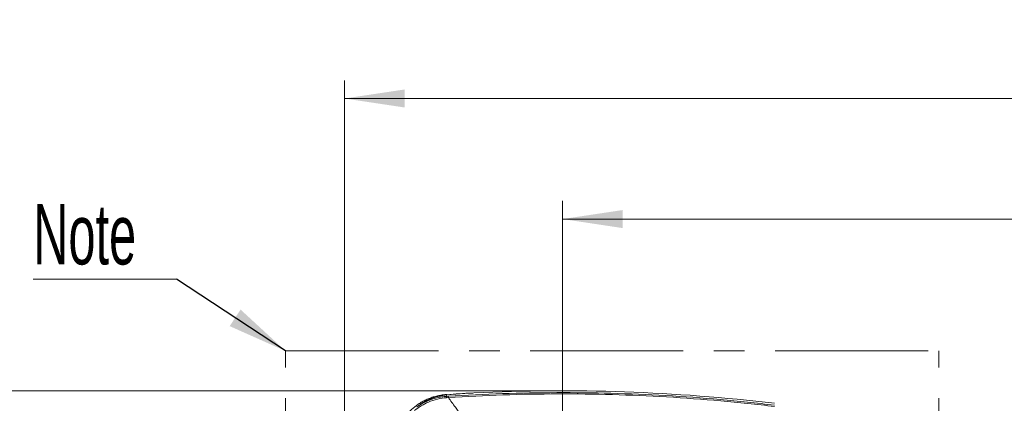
# Model space of a CAD drawing. Header units: millimetres. Extents: x 0 to 8410, y 0 to 5940.
# Tile 195 of 256: x 4844 to 5661, y 3295 to 3613. Entities that reach past the tile are written whole.
import ezdxf

# ---------------------------------------------------------------- set-up
doc = ezdxf.new("R2010")
doc.units = ezdxf.units.MM
doc.header["$LTSCALE"] = 10
doc.linetypes.add('CENTERX2', pattern=[20.32, 12.7, -2.54, 2.54, -2.54])
doc.styles.add('SLDTEXTSTYLE0', font='TXT', dxfattribs={"width": 0.605})
doc.dimstyles.new('SLDDIMSTYLE0', dxfattribs={"dimtxt": 50, "dimasz": 50, "dimexe": 0, "dimexo": 0.0625, "dimgap": 12.5, "dimtad": 1, "dimtoh": 1, "dimdec": 1, "dimrnd": 1e-09, "dimzin": 12, "dimdsep": 46, "dimtxsty": 'SLDTEXTSTYLE0', "dimsah": 1, "dimcen": 0.09, "dimadec": 0, "dimazin": 0, "dimtfac": 1, "dimtofl": 0, "dimtmove": 0, "dimatfit": 3, "dimfxl": 0, "dimfrac": 2, "dimtolj": 1, "dimtzin": 12, "dimarcsym": 0})
doc.dimstyles.new('SLDDIMSTYLE5', dxfattribs={"dimtxt": 0, "dimasz": 50, "dimexe": 0, "dimexo": 0.0625, "dimgap": 0, "dimtad": 0, "dimtih": 1, "dimtoh": 1, "dimdec": 0, "dimrnd": 1e-09, "dimzin": 0, "dimdsep": 46, "dimtxsty": 'Standard', "dimsah": 1, "dimcen": 0.09, "dimadec": 0, "dimazin": 0, "dimtfac": 50, "dimtdec": 0, "dimtofl": 0, "dimtmove": 0, "dimatfit": 3, "dimfxl": 0, "dimfrac": 2, "dimtolj": 1, "dimtzin": 0, "dimarcsym": 0})

# ---------------------------------------------------------------- blocks, each defined once
blk = doc.blocks.new('*D30')
at = {"color": 7, "linetype": 'Continuous', "lineweight": 0}
for p, q in [((5294.64, 2973.04), (5294.64, 3462.48)), ((6525.14, 3148.04), (6525.14, 3462.48)), ((5294.64, 3447.48), (6525.14, 3447.48))]:
    blk.add_line(p, q, dxfattribs=at)
for points in [[(5294.64, 3447.48), (5344.64, 3439.98), (5344.64, 3454.98)], [(6525.14, 3447.48), (6475.14, 3454.98), (6475.14, 3439.98)]]:
    blk.add_solid(points, dxfattribs=at)
at = {"color": 7, "linetype": 'Continuous', "lineweight": 0, "insert": (5804.86, 3511.93), "char_height": 50, "attachment_point": 1, "style": 'SLDTEXTSTYLE0'}
blk.add_mtext('1230,5', dxfattribs=at)
blk = doc.blocks.new('*D32')
at = {"color": 7, "linetype": 'Continuous', "lineweight": 0}
for p, q in [((5113.69, 3150.35), (5113.69, 3562.48)), ((6610.14, 3179.54), (6610.14, 3562.48)), ((5113.69, 3547.48), (6610.14, 3547.48))]:
    blk.add_line(p, q, dxfattribs=at)
for points in [[(5113.69, 3547.48), (5163.69, 3539.98), (5163.69, 3554.98)], [(6610.14, 3547.48), (6560.14, 3554.98), (6560.14, 3539.98)]]:
    blk.add_solid(points, dxfattribs=at)
at = {"color": 7, "linetype": 'Continuous', "lineweight": 0, "insert": (5756.89, 3611.93), "char_height": 50, "attachment_point": 1, "style": 'SLDTEXTSTYLE0'}
blk.add_mtext('1496,5', dxfattribs=at)
blk = doc.blocks.new('*D35')
at = {"color": 7, "linetype": 'Continuous', "lineweight": 0}
for p, q in [((5294.64, 3305.04), (4468.99, 3305.04)), ((4483.99, 3305.04), (4483.99, 1383.04)), ((4955.74, 1383.04), (4468.99, 1383.04))]:
    blk.add_line(p, q, dxfattribs=at)
for points in [[(4483.99, 3305.04), (4476.49, 3255.04), (4491.49, 3255.04)], [(4483.99, 1383.04), (4491.49, 1433.04), (4476.49, 1433.04)]]:
    blk.add_solid(points, dxfattribs=at)
at = {"color": 7, "linetype": 'Continuous', "lineweight": 0, "insert": (4419.54, 2267.66), "char_height": 50, "attachment_point": 1, "rotation": 90, "style": 'SLDTEXTSTYLE0'}
blk.add_mtext('1922', dxfattribs=at)
blk = doc.blocks.new('SW_NOTE_8')
at = {"color": 0, "linetype": 'Continuous', "lineweight": 0}
for p, q in [((-118.9, 0), (0, 0)), ((0, 0), (-118.9, 0)), ((-118.9, 0), (0, 0)), ((0, 0), (-118.9, 0)), ((-118.9, 0), (0, 0)), ((0, 0), (-118.9, 0))]:
    blk.add_line(p, q, dxfattribs=at)
at = {"color": 0, "linetype": 'Continuous', "lineweight": 0, "insert": (-118.89, 62.29), "char_height": 50, "attachment_point": 1, "style": 'SLDTEXTSTYLE0'}
blk.add_mtext('Note', dxfattribs=at)

msp = doc.modelspace()

# ---------------------------------------------------------------- linework, layer by layer
at = {"color": 7, "linetype": 'CENTERX2', "lineweight": 0}
for p, q in [((5064.640959, 2917.930962), (5064.640959, 3338.086748)), ((5064.640959, 3338.086748), (5607.04029, 3338.086748)), ((5607.04029, 2917.930962), (5607.04029, 3338.086748))]:
    msp.add_line(p, q, dxfattribs=at)
at = {"color": 8, "linetype": 'Continuous', "lineweight": 0}
for p, q in [((5198.457433, 3301.608846), (5198.376438, 3300.42927)), ((5198.475128, 3301.86753), (5198.464854, 3301.717326)), ((5198.376438, 3300.42927), (5199.773258, 3300.517842)), ((5199.840909, 3299.452231), (5198.403163, 3299.344942))]:
    msp.add_line(p, q, dxfattribs=at)
at = {"color": 7, "linetype": 'Continuous', "lineweight": 0}
for p, q in [((5198.457433, 3301.608846), (5221.0379, 3303.237841)), ((5198.47553, 3301.873371), (5198.475128, 3301.86753))]:
    msp.add_line(p, q, dxfattribs=at)
at = {"color": 8, "linetype": 'Continuous', "lineweight": 0, "flags": 128}
msp.add_lwpolyline([(5199.840909, 3299.452231), (5199.826619, 3299.677298), (5199.813766, 3299.879834), (5199.802494, 3300.057456), (5199.792912, 3300.208375), (5199.785126, 3300.331041), (5199.779211, 3300.424144), (5199.775247, 3300.48661), (5199.773258, 3300.517842)], dxfattribs=at)
at = {"color": 7, "linetype": 'Continuous', "lineweight": 0}
msp.add_arc((5294.640959, 1805.044765), 1500, 83.261773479, 92.812559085, dxfattribs=at)
at = {"color": 8, "linetype": 'Continuous', "lineweight": 0}
msp.add_arc((5209.706441, 3300.166025), 11.333062, 178.669012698, 184.154733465, dxfattribs=at)
at = {"color": 7, "linetype": 'Continuous', "lineweight": 0}
for points, knots in [([(5198.46761, 3301.954195), (5197.484063, 3301.883636), (5195.244508, 3301.722971), (5191.803378, 3301.121533), (5188.180829, 3300.227677), (5184.684274, 3299.062808), (5181.330247, 3297.656019), (5178.134821, 3296.022615), (5175.112111, 3294.183022), (5172.274504, 3292.157858), (5169.632571, 3289.969063), (5167.19495, 3287.639625), (5164.968518, 3285.193724), (5162.957423, 3282.657321), (5161.165764, 3280.057434), (5159.588622, 3277.425964), (5158.244811, 3274.790914), (5157.38381, 3272.919628), (5157.013228, 3271.920882), (5156.970972, 3271.807)], [0, 0, 0, 0, 0.054618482, 0.1243673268, 0.193240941, 0.2612447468, 0.3283729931, 0.3946099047, 0.4599280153, 0.5242871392, 0.5876335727, 0.6498981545, 0.7109922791, 0.7707997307, 0.8291705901, 0.8859099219, 0.9407404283, 0.9932429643, 1, 1, 1, 1]), ([(5198.457433, 3301.608846), (5196.363981, 3301.326237), (5192.177261, 3300.761045), (5185.915576, 3298.748505), (5179.693289, 3295.903764), (5175.700535, 3293.081964), (5173.704522, 3291.671321)], [0, 0, 0, 0, 0.2455746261, 0.4911276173, 0.7456102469, 1, 1, 1, 1]), ([(5198.464854, 3301.717326), (5197.495403, 3301.612221), (5195.692376, 3301.416743), (5193.202407, 3300.951179), (5190.796011, 3300.385667), (5188.40102, 3299.682843), (5185.950079, 3298.821177), (5184.394177, 3298.154377), (5183.646252, 3297.833845)], [0, 0, 0, 0, 0.19376806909, 0.36037812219, 0.49985578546, 0.67897540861, 0.84568284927, 1, 1, 1, 1]), ([(5198.464854, 3301.717326), (5205.494901, 3302.345352), (5212.735912, 3302.992224), (5219.983989, 3303.171812), (5220.195157, 3303.177044)], [0, 0, 0, 0, 0.9708655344, 1, 1, 1, 1]), ([(5183.646252, 3297.833845), (5182.823043, 3297.449748), (5181.210183, 3296.69721), (5178.831046, 3295.389028), (5177.291756, 3294.404278), (5176.517384, 3293.908879)], [0, 0, 0, 0, 0.3412587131, 0.6686066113, 1, 1, 1, 1])]:
    msp.add_open_spline(points, degree=3, knots=knots, dxfattribs=at)
at = {"color": 8, "linetype": 'Continuous', "lineweight": 0}
for points, knots in [([(5199.773258, 3300.517842), (5214.762694, 3301.338305), (5244.74495, 3302.979416), (5289.784459, 3303.724322), (5334.946892, 3303.219068), (5380.195142, 3301.291008), (5425.499729, 3298.08998), (5455.595043, 3294.796688), (5470.64097, 3293.150231)], [0, 0, 0, 0, 0.1659693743, 0.3319762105, 0.497945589, 0.6652842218, 0.8326613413, 1, 1, 1, 1]), ([(5470.64097, 3292.074964), (5455.722179, 3293.709813), (5425.881213, 3296.979884), (5380.960272, 3300.17406), (5335.848461, 3302.126398), (5290.573467, 3302.662349), (5245.172898, 3301.929887), (5214.950411, 3300.278052), (5199.840909, 3299.452231)], [0, 0, 0, 0, 0.1659687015, 0.3319750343, 0.4979436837, 0.6652829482, 0.8326607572, 1, 1, 1, 1]), ([(5198.403163, 3299.344942), (5195.853092, 3299.03237), (5190.680955, 3298.398402), (5183.630386, 3295.954024), (5177.247, 3292.751406), (5173.660309, 3290.052693), (5171.84926, 3288.690016)], [0, 0, 0, 0, 0.2647929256, 0.5370617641, 0.7662458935, 1, 1, 1, 1]), ([(5173.704522, 3291.671321), (5175.145721, 3292.628581), (5178.045247, 3294.554476), (5183.568766, 3297.220065), (5189.05004, 3299.024595), (5194.313317, 3300.068791), (5197.022074, 3300.309111), (5198.376438, 3300.42927)], [0, 0, 0, 0, 0.1956717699, 0.393669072, 0.6923520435, 0.8461776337, 1, 1, 1, 1]), ([(5199.840909, 3299.452231), (5201.771046, 3296.749728), (5206.676703, 3289.881019), (5212.917948, 3281.140342), (5217.229956, 3275.098967), (5218.561796, 3273.232982)], [0, 0, 0, 0, 0.309544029, 0.7867404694, 1, 1, 1, 1])]:
    msp.add_open_spline(points, degree=3, knots=knots, dxfattribs=at)

# ---------------------------------------------------------------- block references
at = {"color": 7, "linetype": 'Continuous', "lineweight": 0}
msp.add_blockref('SW_NOTE_8', (4974.167244, 3397.545514), dxfattribs=at)

# ---------------------------------------------------------------- dimensions: what is measured, and where the dimension line sits
for base, p1, p2, picture, middle in [((6610.140959, 3547.476603), (5113.689346, 3150.348715), (6610.140959, 3179.544765), '*D32', (5861.915153, 3547.476603)), ((6525.140959, 3447.476603), (5294.640959, 2973.044765), (6525.140959, 3148.044765), '*D30', (5909.890959, 3447.476603))]:
    dim = msp.add_linear_dim(base=base, p1=p1, p2=p2, dimstyle='SLDDIMSTYLE0', dxfattribs=at)
    dim.commit()
    dim.dimension.update_dxf_attribs({"geometry": picture, "text_midpoint": middle, "dimtype": 160})
dim = msp.add_linear_dim(base=(4483.989117, 1383.044765), p1=(5294.640959, 3305.044765), p2=(4955.741815, 1383.044765), angle=90, dimstyle='SLDDIMSTYLE0', dxfattribs=at)
dim.commit()
dim.dimension.update_dxf_attribs({"geometry": '*D35', "text_midpoint": (4483.989117, 2344.044765), "dimtype": 160})

# ---------------------------------------------------------------- leaders
msp.add_leader([(5064.640959, 3338.086748), (4974.167244, 3397.545514)], dimstyle='SLDDIMSTYLE5', dxfattribs=at)

doc.saveas('drawing.dxf')
